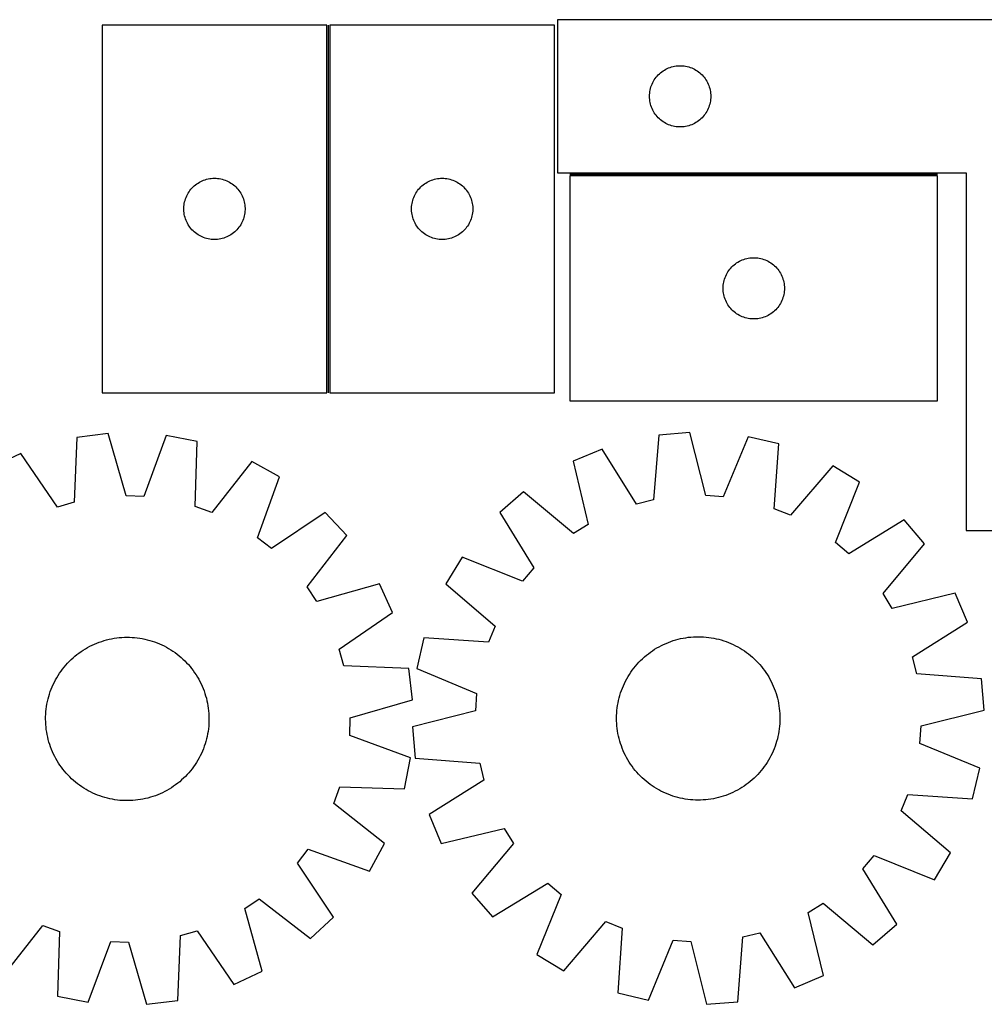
# Model space of a CAD drawing. Header units: millimetres. Extents: x 7 to 1493, y 7 to 489.
# Tile 3 of 5: x 497 to 969, y 7 to 488. Entities that reach past the tile are written whole.
import ezdxf

# ---------------------------------------------------------------- set-up
doc = ezdxf.new("R2010")
doc.units = ezdxf.units.MM
doc.layers.add('COMMON', color=5, linetype='CONTINUOUS', true_color=0x0000ff)
doc.layers.add('CUT', color=7, linetype='CONTINUOUS', true_color=0x000000)

msp = doc.modelspace()

# ---------------------------------------------------------------- linework, layer by layer
at = {"layer": 'COMMON'}
for p, q in [((647.779936, 485.854274), (647.779936, 305.854274)), ((946.112393, 412.723424), (766.112393, 412.723424))]:
    msp.add_line(p, q, dxfattribs=at)
at = {"layer": 'CUT'}
for p, q in [((1060.071614, 488.473424), (760.071614, 488.473424)), ((760.071614, 488.473424), (760.071614, 413.473424)), ((537.029936, 485.854274), (537.029936, 305.854274)), ((647.029936, 485.854274), (537.029936, 485.854274)), ((647.029936, 305.854274), (647.029936, 485.854274)), ((758.529937, 485.854274), (648.529937, 485.854274)), ((648.529937, 485.854274), (648.529937, 305.854274)), ((758.529937, 305.854274), (758.529937, 485.854274)), ((810.462716, 462.491631), (811.0684, 462.971013)), ((811.0684, 462.971013), (811.697958, 463.418579)), ((811.697958, 463.418579), (812.349722, 463.833144)), ((812.349722, 463.833144), (813.021963, 464.213606)), ((813.021963, 464.213606), (813.712898, 464.558958)), ((813.712898, 464.558958), (814.420696, 464.868284)), ((814.420696, 464.868284), (815.143478, 465.140763)), ((815.143478, 465.140763), (815.87933, 465.375672)), ((815.87933, 465.375672), (816.626298, 465.57239)), ((816.626298, 465.57239), (817.382403, 465.730394)), ((817.382403, 465.730394), (818.145639, 465.849264)), ((818.145639, 465.849264), (818.913982, 465.928687)), ((818.913982, 465.928687), (819.685395, 465.968451)), ((819.685395, 465.968451), (820.457833, 465.968451)), ((820.457833, 465.968451), (821.229246, 465.928687)), ((821.229246, 465.928687), (821.997589, 465.849264)), ((821.997589, 465.849264), (822.760825, 465.730394)), ((822.760825, 465.730394), (823.51693, 465.57239)), ((823.51693, 465.57239), (824.263899, 465.375672)), ((824.263899, 465.375672), (824.99975, 465.140763)), ((824.99975, 465.140763), (825.722532, 464.868284)), ((825.722532, 464.868284), (826.43033, 464.558958)), ((826.43033, 464.558958), (827.121265, 464.213606)), ((827.121265, 464.213606), (827.793506, 463.833144)), ((827.793506, 463.833144), (828.44527, 463.418579)), ((828.44527, 463.418579), (829.074828, 462.971013)), ((829.074828, 462.971013), (829.680512, 462.491631)), ((806.654308, 457.679831), (807.017335, 458.361645)), ((807.017335, 458.361645), (807.414981, 459.023867)), ((807.414981, 459.023867), (807.846189, 459.664741)), ((807.846189, 459.664741), (808.309817, 460.282566)), ((808.309817, 460.282566), (808.804635, 460.875706)), ((808.804635, 460.875706), (809.329331, 461.442587)), ((809.329331, 461.442587), (809.882514, 461.981705)), ((809.882514, 461.981705), (810.462716, 462.491631)), ((829.680512, 462.491631), (830.260714, 461.981705)), ((830.260714, 461.981705), (830.813897, 461.442587)), ((830.813897, 461.442587), (831.338593, 460.875706)), ((831.338593, 460.875706), (831.833411, 460.282566)), ((831.833411, 460.282566), (832.297039, 459.664741)), ((832.297039, 459.664741), (832.728247, 459.023867)), ((832.728247, 459.023867), (833.125893, 458.361645)), ((833.125893, 458.361645), (833.48892, 457.679831)), ((805.151116, 452.515739), (805.250296, 453.281783)), ((805.250296, 453.281783), (805.388779, 454.041705)), ((805.388779, 454.041705), (805.566198, 454.793491)), ((805.566198, 454.793491), (805.782083, 455.535147)), ((805.782083, 455.535147), (806.035862, 456.264706)), ((806.035862, 456.264706), (806.32686, 456.980233)), ((806.32686, 456.980233), (806.654308, 457.679831)), ((833.48892, 457.679831), (833.816368, 456.980233)), ((833.816368, 456.980233), (834.107366, 456.264706)), ((834.107366, 456.264706), (834.361145, 455.535147)), ((834.361145, 455.535147), (834.57703, 454.793491)), ((834.57703, 454.793491), (834.754449, 454.041705)), ((834.754449, 454.041705), (834.892933, 453.281783)), ((834.892933, 453.281783), (834.992112, 452.515739)), ((805.071614, 450.973424), (805.091503, 451.745606)), ((805.091503, 450.201243), (805.071614, 450.973424)), ((805.091503, 451.745606), (805.151116, 452.515739)), ((805.151116, 449.431109), (805.091503, 450.201243)), ((805.250296, 448.665066), (805.151116, 449.431109)), ((805.388779, 447.905143), (805.250296, 448.665066)), ((834.892933, 448.665066), (834.754449, 447.905143)), ((834.992112, 449.431109), (834.892933, 448.665066)), ((834.992112, 452.515739), (835.051725, 451.745606)), ((835.051725, 450.201243), (834.992112, 449.431109)), ((835.051725, 451.745606), (835.071614, 450.973424)), ((835.071614, 450.973424), (835.051725, 450.201243)), ((805.566198, 447.153357), (805.388779, 447.905143)), ((805.782083, 446.411702), (805.566198, 447.153357)), ((806.035862, 445.682143), (805.782083, 446.411702)), ((806.32686, 444.966616), (806.035862, 445.682143)), ((806.654308, 444.267017), (806.32686, 444.966616)), ((807.017335, 443.585203), (806.654308, 444.267017)), ((807.414981, 442.922981), (807.017335, 443.585203)), ((833.125893, 443.585203), (832.728247, 442.922981)), ((833.48892, 444.267017), (833.125893, 443.585203)), ((833.816368, 444.966616), (833.48892, 444.267017)), ((834.107366, 445.682143), (833.816368, 444.966616)), ((834.361145, 446.411702), (834.107366, 445.682143)), ((834.57703, 447.153357), (834.361145, 446.411702)), ((834.754449, 447.905143), (834.57703, 447.153357)), ((807.846189, 442.282108), (807.414981, 442.922981)), ((808.309817, 441.664282), (807.846189, 442.282108)), ((808.804635, 441.071142), (808.309817, 441.664282)), ((809.329331, 440.504262), (808.804635, 441.071142)), ((809.882514, 439.965144), (809.329331, 440.504262)), ((810.462716, 439.455218), (809.882514, 439.965144)), ((811.0684, 438.975836), (810.462716, 439.455218)), ((811.697958, 438.528269), (811.0684, 438.975836)), ((829.074828, 438.975836), (828.44527, 438.528269)), ((829.680512, 439.455218), (829.074828, 438.975836)), ((830.260714, 439.965144), (829.680512, 439.455218)), ((830.813897, 440.504262), (830.260714, 439.965144)), ((831.338593, 441.071142), (830.813897, 440.504262)), ((831.833411, 441.664282), (831.338593, 441.071142)), ((832.297039, 442.282108), (831.833411, 441.664282)), ((832.728247, 442.922981), (832.297039, 442.282108)), ((812.349722, 438.113705), (811.697958, 438.528269)), ((813.021963, 437.733242), (812.349722, 438.113705)), ((813.712898, 437.38789), (813.021963, 437.733242)), ((814.420696, 437.078565), (813.712898, 437.38789)), ((815.143478, 436.806086), (814.420696, 437.078565)), ((815.87933, 436.571176), (815.143478, 436.806086)), ((816.626298, 436.374459), (815.87933, 436.571176)), ((817.382403, 436.216455), (816.626298, 436.374459)), ((818.145639, 436.097584), (817.382403, 436.216455)), ((818.913982, 436.018161), (818.145639, 436.097584)), ((819.685395, 435.978397), (818.913982, 436.018161)), ((820.457833, 435.978397), (819.685395, 435.978397)), ((821.229246, 436.018161), (820.457833, 435.978397)), ((821.997589, 436.097584), (821.229246, 436.018161)), ((822.760825, 436.216455), (821.997589, 436.097584)), ((823.51693, 436.374459), (822.760825, 436.216455)), ((824.263899, 436.571176), (823.51693, 436.374459)), ((824.99975, 436.806086), (824.263899, 436.571176)), ((825.722532, 437.078565), (824.99975, 436.806086)), ((826.43033, 437.38789), (825.722532, 437.078565)), ((827.121265, 437.733242), (826.43033, 437.38789)), ((827.793506, 438.113705), (827.121265, 437.733242)), ((828.44527, 438.528269), (827.793506, 438.113705)), ((586.023128, 409.599028), (586.738655, 409.890026)), ((586.738655, 409.890026), (587.468214, 410.143805)), ((587.468214, 410.143805), (588.20987, 410.35969)), ((588.20987, 410.35969), (588.961655, 410.537109)), ((588.961655, 410.537109), (589.721578, 410.675593)), ((589.721578, 410.675593), (590.487621, 410.774772)), ((590.487621, 410.774772), (591.257755, 410.834386)), ((591.257755, 410.834386), (592.029936, 410.854274)), ((592.029936, 410.854274), (592.802118, 410.834386)), ((592.802118, 410.834386), (593.572251, 410.774772)), ((593.572251, 410.774772), (594.338295, 410.675593)), ((594.338295, 410.675593), (595.098217, 410.537109)), ((595.098217, 410.537109), (595.850003, 410.35969)), ((595.850003, 410.35969), (596.591659, 410.143805)), ((596.591659, 410.143805), (597.321218, 409.890026)), ((597.321218, 409.890026), (598.036745, 409.599028)), ((697.523129, 409.599028), (698.238656, 409.890026)), ((698.238656, 409.890026), (698.968215, 410.143805)), ((698.968215, 410.143805), (699.709871, 410.35969)), ((699.709871, 410.35969), (700.461656, 410.537109)), ((700.461656, 410.537109), (701.221579, 410.675593)), ((701.221579, 410.675593), (701.987622, 410.774772)), ((701.987622, 410.774772), (702.757756, 410.834386)), ((702.757756, 410.834386), (703.529937, 410.854274)), ((703.529937, 410.854274), (704.302119, 410.834386)), ((704.302119, 410.834386), (705.072252, 410.774772)), ((705.072252, 410.774772), (705.838296, 410.675593)), ((705.838296, 410.675593), (706.598218, 410.537109)), ((706.598218, 410.537109), (707.350004, 410.35969)), ((707.350004, 410.35969), (708.09166, 410.143805)), ((708.09166, 410.143805), (708.821219, 409.890026)), ((708.821219, 409.890026), (709.536746, 409.599028)), ((760.071614, 413.473424), (960.071614, 413.473424)), ((946.112393, 411.973423), (766.112393, 411.973423)), ((766.112393, 411.973423), (766.112393, 301.973423)), ((946.112393, 301.973423), (946.112393, 411.973423)), ((960.071614, 413.473424), (960.071614, 238.473424)), ((579.584781, 404.22793), (580.032348, 404.857488)), ((580.032348, 404.857488), (580.51173, 405.463172)), ((580.51173, 405.463172), (581.021656, 406.043374)), ((581.021656, 406.043374), (581.560774, 406.596557)), ((581.560774, 406.596557), (582.127655, 407.121253)), ((582.127655, 407.121253), (582.720794, 407.616071)), ((582.720794, 407.616071), (583.33862, 408.079699)), ((583.33862, 408.079699), (583.979493, 408.510908)), ((583.979493, 408.510908), (584.641715, 408.908553)), ((584.641715, 408.908553), (585.323529, 409.27158)), ((585.323529, 409.27158), (586.023128, 409.599028)), ((598.036745, 409.599028), (598.736343, 409.27158)), ((598.736343, 409.27158), (599.418157, 408.908553)), ((599.418157, 408.908553), (600.080379, 408.510908)), ((600.080379, 408.510908), (600.721253, 408.079699)), ((600.721253, 408.079699), (601.339079, 407.616071)), ((601.339079, 407.616071), (601.932218, 407.121253)), ((601.932218, 407.121253), (602.499099, 406.596557)), ((602.499099, 406.596557), (603.038217, 406.043374)), ((603.038217, 406.043374), (603.548143, 405.463172)), ((603.548143, 405.463172), (604.027525, 404.857488)), ((604.027525, 404.857488), (604.475092, 404.22793)), ((691.084782, 404.22793), (691.532349, 404.857488)), ((691.532349, 404.857488), (692.011731, 405.463172)), ((692.011731, 405.463172), (692.521657, 406.043374)), ((692.521657, 406.043374), (693.060775, 406.596557)), ((693.060775, 406.596557), (693.627656, 407.121253)), ((693.627656, 407.121253), (694.220795, 407.616071)), ((694.220795, 407.616071), (694.838621, 408.079699)), ((694.838621, 408.079699), (695.479494, 408.510908)), ((695.479494, 408.510908), (696.141716, 408.908553)), ((696.141716, 408.908553), (696.82353, 409.27158)), ((696.82353, 409.27158), (697.523129, 409.599028)), ((709.536746, 409.599028), (710.236344, 409.27158)), ((710.236344, 409.27158), (710.918158, 408.908553)), ((710.918158, 408.908553), (711.58038, 408.510908)), ((711.58038, 408.510908), (712.221254, 408.079699)), ((712.221254, 408.079699), (712.83908, 407.616071)), ((712.83908, 407.616071), (713.432219, 407.121253)), ((713.432219, 407.121253), (713.9991, 406.596557)), ((713.9991, 406.596557), (714.538218, 406.043374)), ((714.538218, 406.043374), (715.048144, 405.463172)), ((715.048144, 405.463172), (715.527526, 404.857488)), ((715.527526, 404.857488), (715.975093, 404.22793)), ((577.430971, 399.29959), (577.627688, 400.046559)), ((577.627688, 400.046559), (577.862598, 400.78241)), ((577.862598, 400.78241), (578.135077, 401.505193)), ((578.135077, 401.505193), (578.444402, 402.21299)), ((578.444402, 402.21299), (578.789754, 402.903925)), ((578.789754, 402.903925), (579.170217, 403.576166)), ((579.170217, 403.576166), (579.584781, 404.22793)), ((604.475092, 404.22793), (604.889656, 403.576166)), ((604.889656, 403.576166), (605.270118, 402.903925)), ((605.270118, 402.903925), (605.61547, 402.21299)), ((605.61547, 402.21299), (605.924796, 401.505193)), ((605.924796, 401.505193), (606.197275, 400.78241)), ((606.197275, 400.78241), (606.432184, 400.046559)), ((606.432184, 400.046559), (606.628902, 399.29959)), ((688.930972, 399.29959), (689.127689, 400.046559)), ((689.127689, 400.046559), (689.362599, 400.78241)), ((689.362599, 400.78241), (689.635078, 401.505193)), ((689.635078, 401.505193), (689.944403, 402.21299)), ((689.944403, 402.21299), (690.289755, 402.903925)), ((690.289755, 402.903925), (690.670218, 403.576166)), ((690.670218, 403.576166), (691.084782, 404.22793)), ((715.975093, 404.22793), (716.389657, 403.576166)), ((716.389657, 403.576166), (716.770119, 402.903925)), ((716.770119, 402.903925), (717.115471, 402.21299)), ((717.115471, 402.21299), (717.424797, 401.505193)), ((717.424797, 401.505193), (717.697276, 400.78241)), ((717.697276, 400.78241), (717.932185, 400.046559)), ((717.932185, 400.046559), (718.128903, 399.29959)), ((577.034909, 396.240493), (577.074673, 397.011906)), ((577.034909, 395.468055), (577.034909, 396.240493)), ((577.074673, 394.696642), (577.034909, 395.468055)), ((577.074673, 397.011906), (577.154096, 397.780249)), ((577.154096, 397.780249), (577.272967, 398.543486)), ((577.272967, 398.543486), (577.430971, 399.29959)), ((606.628902, 399.29959), (606.786906, 398.543486)), ((606.786906, 398.543486), (606.905776, 397.780249)), ((606.905776, 397.780249), (606.985199, 397.011906)), ((606.985199, 397.011906), (607.024963, 396.240493)), ((607.024963, 395.468055), (606.985199, 394.696642)), ((607.024963, 396.240493), (607.024963, 395.468055)), ((688.53491, 396.240493), (688.574674, 397.011906)), ((688.53491, 395.468055), (688.53491, 396.240493)), ((688.574674, 394.696642), (688.53491, 395.468055)), ((688.574674, 397.011906), (688.654097, 397.780249)), ((688.654097, 397.780249), (688.772968, 398.543486)), ((688.772968, 398.543486), (688.930972, 399.29959)), ((718.128903, 399.29959), (718.286907, 398.543486)), ((718.286907, 398.543486), (718.405777, 397.780249)), ((718.405777, 397.780249), (718.4852, 397.011906)), ((718.4852, 397.011906), (718.524964, 396.240493)), ((718.524964, 395.468055), (718.4852, 394.696642)), ((718.524964, 396.240493), (718.524964, 395.468055)), ((577.154096, 393.928299), (577.074673, 394.696642)), ((577.272967, 393.165063), (577.154096, 393.928299)), ((577.430971, 392.408958), (577.272967, 393.165063)), ((577.627688, 391.66199), (577.430971, 392.408958)), ((577.862598, 390.926138), (577.627688, 391.66199)), ((578.135077, 390.203356), (577.862598, 390.926138)), ((606.197275, 390.926138), (605.924796, 390.203356)), ((606.432184, 391.66199), (606.197275, 390.926138)), ((606.628902, 392.408958), (606.432184, 391.66199)), ((606.786906, 393.165063), (606.628902, 392.408958)), ((606.905776, 393.928299), (606.786906, 393.165063)), ((606.985199, 394.696642), (606.905776, 393.928299)), ((688.654097, 393.928299), (688.574674, 394.696642)), ((688.772968, 393.165063), (688.654097, 393.928299)), ((688.930972, 392.408958), (688.772968, 393.165063)), ((689.127689, 391.66199), (688.930972, 392.408958)), ((689.362599, 390.926138), (689.127689, 391.66199)), ((689.635078, 390.203356), (689.362599, 390.926138)), ((717.697276, 390.926138), (717.424797, 390.203356)), ((717.932185, 391.66199), (717.697276, 390.926138)), ((718.128903, 392.408958), (717.932185, 391.66199)), ((718.286907, 393.165063), (718.128903, 392.408958)), ((718.405777, 393.928299), (718.286907, 393.165063)), ((718.4852, 394.696642), (718.405777, 393.928299)), ((578.444402, 389.495558), (578.135077, 390.203356)), ((578.789754, 388.804623), (578.444402, 389.495558)), ((579.170217, 388.132382), (578.789754, 388.804623)), ((579.584781, 387.480618), (579.170217, 388.132382)), ((580.032348, 386.85106), (579.584781, 387.480618)), ((580.51173, 386.245376), (580.032348, 386.85106)), ((581.021656, 385.665174), (580.51173, 386.245376)), ((581.560774, 385.111991), (581.021656, 385.665174)), ((603.038217, 385.665174), (602.499099, 385.111991)), ((603.548143, 386.245376), (603.038217, 385.665174)), ((604.027525, 386.85106), (603.548143, 386.245376)), ((604.475092, 387.480618), (604.027525, 386.85106)), ((604.889656, 388.132382), (604.475092, 387.480618)), ((605.270118, 388.804623), (604.889656, 388.132382)), ((605.61547, 389.495558), (605.270118, 388.804623)), ((605.924796, 390.203356), (605.61547, 389.495558)), ((689.944403, 389.495558), (689.635078, 390.203356)), ((690.289755, 388.804623), (689.944403, 389.495558)), ((690.670218, 388.132382), (690.289755, 388.804623)), ((691.084782, 387.480618), (690.670218, 388.132382)), ((691.532349, 386.85106), (691.084782, 387.480618)), ((692.011731, 386.245376), (691.532349, 386.85106)), ((692.521657, 385.665174), (692.011731, 386.245376)), ((693.060775, 385.111991), (692.521657, 385.665174)), ((714.538218, 385.665174), (713.9991, 385.111991)), ((715.048144, 386.245376), (714.538218, 385.665174)), ((715.527526, 386.85106), (715.048144, 386.245376)), ((715.975093, 387.480618), (715.527526, 386.85106)), ((716.389657, 388.132382), (715.975093, 387.480618)), ((716.770119, 388.804623), (716.389657, 388.132382)), ((717.115471, 389.495558), (716.770119, 388.804623)), ((717.424797, 390.203356), (717.115471, 389.495558)), ((582.127655, 384.587295), (581.560774, 385.111991)), ((582.720794, 384.092477), (582.127655, 384.587295)), ((583.33862, 383.628849), (582.720794, 384.092477)), ((583.979493, 383.197641), (583.33862, 383.628849)), ((584.641715, 382.799996), (583.979493, 383.197641)), ((585.323529, 382.436968), (584.641715, 382.799996)), ((586.023128, 382.109521), (585.323529, 382.436968)), ((586.738655, 381.818522), (586.023128, 382.109521)), ((587.468214, 381.564743), (586.738655, 381.818522)), ((588.20987, 381.348858), (587.468214, 381.564743)), ((588.961655, 381.171439), (588.20987, 381.348858)), ((589.721578, 381.032956), (588.961655, 381.171439)), ((590.487621, 380.933776), (589.721578, 381.032956)), ((591.257755, 380.874163), (590.487621, 380.933776)), ((592.029936, 380.854274), (591.257755, 380.874163)), ((592.802118, 380.874163), (592.029936, 380.854274)), ((593.572251, 380.933776), (592.802118, 380.874163)), ((594.338295, 381.032956), (593.572251, 380.933776)), ((595.098217, 381.171439), (594.338295, 381.032956)), ((595.850003, 381.348858), (595.098217, 381.171439)), ((596.591659, 381.564743), (595.850003, 381.348858)), ((597.321218, 381.818522), (596.591659, 381.564743)), ((598.036745, 382.109521), (597.321218, 381.818522)), ((598.736343, 382.436968), (598.036745, 382.109521)), ((599.418157, 382.799996), (598.736343, 382.436968)), ((600.080379, 383.197641), (599.418157, 382.799996)), ((600.721253, 383.628849), (600.080379, 383.197641)), ((601.339079, 384.092477), (600.721253, 383.628849)), ((601.932218, 384.587295), (601.339079, 384.092477)), ((602.499099, 385.111991), (601.932218, 384.587295)), ((693.627656, 384.587295), (693.060775, 385.111991)), ((694.220795, 384.092477), (693.627656, 384.587295)), ((694.838621, 383.628849), (694.220795, 384.092477)), ((695.479494, 383.197641), (694.838621, 383.628849)), ((696.141716, 382.799996), (695.479494, 383.197641)), ((696.82353, 382.436968), (696.141716, 382.799996)), ((697.523129, 382.109521), (696.82353, 382.436968)), ((698.238656, 381.818522), (697.523129, 382.109521)), ((698.968215, 381.564743), (698.238656, 381.818522)), ((699.709871, 381.348858), (698.968215, 381.564743)), ((700.461656, 381.171439), (699.709871, 381.348858)), ((701.221579, 381.032956), (700.461656, 381.171439)), ((701.987622, 380.933776), (701.221579, 381.032956)), ((702.757756, 380.874163), (701.987622, 380.933776)), ((703.529937, 380.854274), (702.757756, 380.874163)), ((704.302119, 380.874163), (703.529937, 380.854274)), ((705.072252, 380.933776), (704.302119, 380.874163)), ((705.838296, 381.032956), (705.072252, 380.933776)), ((706.598218, 381.171439), (705.838296, 381.032956)), ((707.350004, 381.348858), (706.598218, 381.171439)), ((708.09166, 381.564743), (707.350004, 381.348858)), ((708.821219, 381.818522), (708.09166, 381.564743)), ((709.536746, 382.109521), (708.821219, 381.818522)), ((710.236344, 382.436968), (709.536746, 382.109521)), ((710.918158, 382.799996), (710.236344, 382.436968)), ((711.58038, 383.197641), (710.918158, 382.799996)), ((712.221254, 383.628849), (711.58038, 383.197641)), ((712.83908, 384.092477), (712.221254, 383.628849)), ((713.432219, 384.587295), (712.83908, 384.092477)), ((713.9991, 385.111991), (713.432219, 384.587295)), ((850.461475, 370.868283), (851.184258, 371.140762)), ((851.184258, 371.140762), (851.920109, 371.375671)), ((851.920109, 371.375671), (852.667077, 371.572389)), ((852.667077, 371.572389), (853.423182, 371.730393)), ((853.423182, 371.730393), (854.186418, 371.849263)), ((854.186418, 371.849263), (854.954761, 371.928686)), ((854.954761, 371.928686), (855.726175, 371.96845)), ((855.726175, 371.96845), (856.498612, 371.96845)), ((856.498612, 371.96845), (857.270025, 371.928686)), ((857.270025, 371.928686), (858.038369, 371.849263)), ((858.038369, 371.849263), (858.801605, 371.730393)), ((858.801605, 371.730393), (859.55771, 371.572389)), ((859.55771, 371.572389), (860.304678, 371.375671)), ((860.304678, 371.375671), (861.040529, 371.140762)), ((861.040529, 371.140762), (861.763312, 370.868283)), ((844.350596, 366.282565), (844.845414, 366.875705)), ((844.845414, 366.875705), (845.370111, 367.442586)), ((845.370111, 367.442586), (845.923293, 367.981704)), ((845.923293, 367.981704), (846.503496, 368.49163)), ((846.503496, 368.49163), (847.109179, 368.971012)), ((847.109179, 368.971012), (847.738738, 369.418578)), ((847.738738, 369.418578), (848.390501, 369.833143)), ((848.390501, 369.833143), (849.062742, 370.213605)), ((849.062742, 370.213605), (849.753678, 370.558957)), ((849.753678, 370.558957), (850.461475, 370.868283)), ((861.763312, 370.868283), (862.471109, 370.558957)), ((862.471109, 370.558957), (863.162045, 370.213605)), ((863.162045, 370.213605), (863.834285, 369.833143)), ((863.834285, 369.833143), (864.486049, 369.418578)), ((864.486049, 369.418578), (865.115608, 368.971012)), ((865.115608, 368.971012), (865.721291, 368.49163)), ((865.721291, 368.49163), (866.301494, 367.981704)), ((866.301494, 367.981704), (866.854676, 367.442586)), ((866.854676, 367.442586), (867.379372, 366.875705)), ((867.379372, 366.875705), (867.874191, 366.282565)), ((841.606978, 360.79349), (841.822863, 361.535146)), ((841.822863, 361.535146), (842.076641, 362.264705)), ((842.076641, 362.264705), (842.36764, 362.980232)), ((842.36764, 362.980232), (842.695087, 363.67983)), ((842.695087, 363.67983), (843.058115, 364.361644)), ((843.058115, 364.361644), (843.45576, 365.023866)), ((843.45576, 365.023866), (843.886968, 365.66474)), ((843.886968, 365.66474), (844.350596, 366.282565)), ((867.874191, 366.282565), (868.337818, 365.66474)), ((868.337818, 365.66474), (868.769027, 365.023866)), ((868.769027, 365.023866), (869.166672, 364.361644)), ((869.166672, 364.361644), (869.5297, 363.67983)), ((869.5297, 363.67983), (869.857147, 362.980232)), ((869.857147, 362.980232), (870.148146, 362.264705)), ((870.148146, 362.264705), (870.401924, 361.535146)), ((870.401924, 361.535146), (870.617809, 360.79349)), ((841.112393, 356.973423), (841.132282, 357.745605)), ((841.132282, 356.201242), (841.112393, 356.973423)), ((841.132282, 357.745605), (841.191895, 358.515738)), ((841.191895, 358.515738), (841.291075, 359.281782)), ((841.291075, 359.281782), (841.429558, 360.041704)), ((841.429558, 360.041704), (841.606978, 360.79349)), ((870.617809, 360.79349), (870.795229, 360.041704)), ((870.795229, 360.041704), (870.933712, 359.281782)), ((870.933712, 359.281782), (871.032892, 358.515738)), ((871.032892, 358.515738), (871.092505, 357.745605)), ((871.092505, 357.745605), (871.112393, 356.973423)), ((871.112393, 356.973423), (871.092505, 356.201242)), ((841.191895, 355.431108), (841.132282, 356.201242)), ((841.291075, 354.665065), (841.191895, 355.431108)), ((841.429558, 353.905142), (841.291075, 354.665065)), ((841.606978, 353.153356), (841.429558, 353.905142)), ((841.822863, 352.411701), (841.606978, 353.153356)), ((842.076641, 351.682142), (841.822863, 352.411701)), ((870.401924, 352.411701), (870.148146, 351.682142)), ((870.617809, 353.153356), (870.401924, 352.411701)), ((870.795229, 353.905142), (870.617809, 353.153356)), ((870.933712, 354.665065), (870.795229, 353.905142)), ((871.032892, 355.431108), (870.933712, 354.665065)), ((871.092505, 356.201242), (871.032892, 355.431108)), ((842.36764, 350.966615), (842.076641, 351.682142)), ((842.695087, 350.267016), (842.36764, 350.966615)), ((843.058115, 349.585202), (842.695087, 350.267016)), ((843.45576, 348.92298), (843.058115, 349.585202)), ((843.886968, 348.282107), (843.45576, 348.92298)), ((844.350596, 347.664281), (843.886968, 348.282107)), ((844.845414, 347.071141), (844.350596, 347.664281)), ((845.370111, 346.504261), (844.845414, 347.071141)), ((867.379372, 347.071141), (866.854676, 346.504261)), ((867.874191, 347.664281), (867.379372, 347.071141)), ((868.337818, 348.282107), (867.874191, 347.664281)), ((868.769027, 348.92298), (868.337818, 348.282107)), ((869.166672, 349.585202), (868.769027, 348.92298)), ((869.5297, 350.267016), (869.166672, 349.585202)), ((869.857147, 350.966615), (869.5297, 350.267016)), ((870.148146, 351.682142), (869.857147, 350.966615)), ((845.923293, 345.965143), (845.370111, 346.504261)), ((846.503496, 345.455217), (845.923293, 345.965143)), ((847.109179, 344.975835), (846.503496, 345.455217)), ((847.738738, 344.528268), (847.109179, 344.975835)), ((848.390501, 344.113704), (847.738738, 344.528268)), ((849.062742, 343.733241), (848.390501, 344.113704)), ((849.753678, 343.387889), (849.062742, 343.733241)), ((850.461475, 343.078564), (849.753678, 343.387889)), ((851.184258, 342.806085), (850.461475, 343.078564)), ((851.920109, 342.571175), (851.184258, 342.806085)), ((852.667077, 342.374458), (851.920109, 342.571175)), ((853.423182, 342.216454), (852.667077, 342.374458)), ((854.186418, 342.097583), (853.423182, 342.216454)), ((858.801605, 342.216454), (858.038369, 342.097583)), ((859.55771, 342.374458), (858.801605, 342.216454)), ((860.304678, 342.571175), (859.55771, 342.374458)), ((861.040529, 342.806085), (860.304678, 342.571175)), ((861.763312, 343.078564), (861.040529, 342.806085)), ((862.471109, 343.387889), (861.763312, 343.078564)), ((863.162045, 343.733241), (862.471109, 343.387889)), ((863.834285, 344.113704), (863.162045, 343.733241)), ((864.486049, 344.528268), (863.834285, 344.113704)), ((865.115608, 344.975835), (864.486049, 344.528268)), ((865.721291, 345.455217), (865.115608, 344.975835)), ((866.301494, 345.965143), (865.721291, 345.455217)), ((866.854676, 346.504261), (866.301494, 345.965143)), ((854.954761, 342.01816), (854.186418, 342.097583)), ((855.726175, 341.978396), (854.954761, 342.01816)), ((856.498612, 341.978396), (855.726175, 341.978396)), ((857.270025, 342.01816), (856.498612, 341.978396)), ((858.038369, 342.097583), (857.270025, 342.01816)), ((537.029936, 305.854274), (647.029936, 305.854274)), ((648.529937, 305.854274), (758.529937, 305.854274)), ((766.112393, 301.973423), (946.112393, 301.973423)), ((539.928997, 285.875961), (524.658089, 283.997157)), ((548.860188, 255.393038), (539.928997, 285.875961)), ((568.450701, 284.886909), (557.429381, 255.095883)), ((583.55478, 281.954788), (568.450701, 284.886909)), ((809.55761, 285.106068), (807.061068, 253.439966)), ((824.889514, 286.395751), (809.55761, 285.106068)), ((832.640897, 255.591679), (824.889514, 286.395751)), ((524.658089, 283.997157), (523.382124, 252.258432)), ((582.629107, 250.203916), (583.55478, 281.954788)), ((853.352021, 284.309722), (841.192304, 254.964943)), ((868.332062, 280.798465), (853.352021, 284.309722)), ((866.185083, 249.106743), (868.332062, 280.798465)), ((497.226703, 276.12411), (483.283788, 269.618291)), ((515.140511, 249.893017), (497.226703, 276.12411)), ((781.843539, 278.294601), (767.660566, 272.330221)), ((798.734524, 251.393497), (781.843539, 278.294601)), ((610.374899, 272.200453), (590.687068, 247.273278)), ((623.833657, 264.744422), (610.374899, 272.200453)), ((767.660566, 272.330221), (775.071577, 241.442494)), ((894.756896, 270.019135), (874.124283, 245.868151)), ((907.918723, 262.050644), (894.756896, 270.019135)), ((613.14173, 234.833597), (623.833657, 264.744422)), ((896.083545, 232.573478), (907.918723, 262.050644)), ((743.407778, 257.288012), (731.762064, 247.23277)), ((767.784957, 236.923143), (743.407778, 257.288012)), ((841.192304, 254.964943), (832.640897, 255.591679)), ((523.382124, 252.258432), (515.140511, 249.893017)), ((557.429381, 255.095883), (548.860188, 255.393038)), ((807.061068, 253.439966), (798.734524, 251.393497)), ((590.687068, 247.273278), (582.629107, 250.203916)), ((646.32685, 247.179626), (619.899689, 229.556348)), ((656.822849, 235.929534), (646.32685, 247.179626)), ((731.762064, 247.23277), (748.355186, 220.146924)), ((874.124283, 245.868151), (866.185083, 249.106743)), ((775.071577, 241.442494), (767.784957, 236.923143)), ((929.719238, 243.633169), (902.633392, 227.040046)), ((939.77448, 231.987455), (929.719238, 243.633169)), ((960.071614, 238.473424), (1060.071614, 238.473424)), ((619.899689, 229.556348), (613.14173, 234.833597)), ((637.411269, 210.786637), (656.822849, 235.929534)), ((902.633392, 227.040046), (896.083545, 232.573478)), ((919.409611, 207.610276), (939.77448, 231.987455)), ((713.344589, 225.432255), (705.376098, 212.270428)), ((742.821755, 213.597076), (713.344589, 225.432255)), ((748.355186, 220.146924), (742.821755, 213.597076)), ((672.787326, 212.273641), (642.207711, 203.67935)), ((679.293145, 198.330727), (672.787326, 212.273641)), ((705.376098, 212.270428), (729.527082, 191.637815)), ((642.207711, 203.67935), (637.411269, 210.786637)), ((923.928962, 200.323655), (919.409611, 207.610276)), ((954.816689, 207.734666), (923.928962, 200.323655)), ((960.781069, 193.551693), (954.816689, 207.734666)), ((653.062053, 180.416918), (679.293145, 198.330727)), ((933.879965, 176.660709), (960.781069, 193.551693)), ((729.527082, 191.637815), (726.28849, 183.698615)), ((533.308375, 182.830812), (534.467081, 183.317029)), ((534.467081, 183.317029), (535.640488, 183.766611)), ((535.640488, 183.766611), (536.827437, 184.179113)), ((536.827437, 184.179113), (538.026758, 184.554128)), ((538.026758, 184.554128), (539.237266, 184.891287)), ((539.237266, 184.891287), (540.457768, 185.190257)), ((540.457768, 185.190257), (541.687058, 185.450742)), ((541.687058, 185.450742), (542.923923, 185.672486)), ((542.923923, 185.672486), (544.167144, 185.855269)), ((544.167144, 185.855269), (545.415492, 185.998912)), ((545.415492, 185.998912), (546.667737, 186.103272)), ((546.667737, 186.103272), (547.922641, 186.168247)), ((547.922641, 186.168247), (549.178967, 186.193772)), ((549.178967, 186.193772), (550.435475, 186.179823)), ((550.435475, 186.179823), (551.690925, 186.126413)), ((551.690925, 186.126413), (552.944077, 186.033594)), ((552.944077, 186.033594), (554.193696, 185.901458)), ((554.193696, 185.901458), (555.438548, 185.730137)), ((555.438548, 185.730137), (556.677404, 185.519798)), ((556.677404, 185.519798), (557.909042, 185.270649)), ((557.909042, 185.270649), (559.132246, 184.982937)), ((559.132246, 184.982937), (560.345809, 184.656945)), ((560.345809, 184.656945), (561.548534, 184.292995)), ((561.548534, 184.292995), (562.739234, 183.891446)), ((562.739234, 183.891446), (563.916733, 183.452694)), ((563.916733, 183.452694), (565.079869, 182.977173)), ((694.596768, 185.845593), (691.085511, 170.865552)), ((726.28849, 183.698615), (694.596768, 185.845593)), ((811.999264, 182.689485), (813.145796, 183.203753)), ((813.145796, 183.203753), (814.307915, 183.681754)), ((814.307915, 183.681754), (815.484476, 184.123016)), ((815.484476, 184.123016), (816.674316, 184.527104)), ((816.674316, 184.527104), (817.876262, 184.893618)), ((817.876262, 184.893618), (819.089127, 185.222198)), ((819.089127, 185.222198), (820.311715, 185.512518)), ((820.311715, 185.512518), (821.542819, 185.764293)), ((821.542819, 185.764293), (822.781223, 185.977274)), ((822.781223, 185.977274), (824.025707, 186.15125)), ((824.025707, 186.15125), (825.275041, 186.286051)), ((825.275041, 186.286051), (826.527993, 186.381542)), ((826.527993, 186.381542), (827.783326, 186.43763)), ((827.783326, 186.43763), (829.039801, 186.45426)), ((829.039801, 186.45426), (830.296179, 186.431414)), ((830.296179, 186.431414), (831.551219, 186.369116)), ((831.551219, 186.369116), (832.803683, 186.267427)), ((832.803683, 186.267427), (834.052335, 186.126447)), ((834.052335, 186.126447), (835.295942, 185.946316)), ((835.295942, 185.946316), (836.533278, 185.72721)), ((836.533278, 185.72721), (837.763121, 185.469348)), ((837.763121, 185.469348), (838.984257, 185.172982)), ((838.984257, 185.172982), (840.195482, 184.838406)), ((840.195482, 184.838406), (841.3956, 184.465949)), ((841.3956, 184.465949), (842.583427, 184.055979)), ((842.583427, 184.055979), (843.75779, 183.608902)), ((843.75779, 183.608902), (844.91753, 183.125157)), ((524.701612, 177.687125), (525.702998, 178.446225)), ((525.702998, 178.446225), (526.727734, 179.173496)), ((526.727734, 179.173496), (527.774808, 179.868221)), ((527.774808, 179.868221), (528.843187, 180.529714)), ((528.843187, 180.529714), (529.931817, 181.157322)), ((529.931817, 181.157322), (531.039623, 181.750425)), ((531.039623, 181.750425), (532.165513, 182.308439)), ((532.165513, 182.308439), (533.308375, 182.830812)), ((565.079869, 182.977173), (566.227495, 182.465351)), ((566.227495, 182.465351), (567.358478, 181.917734)), ((567.358478, 181.917734), (568.471702, 181.334863)), ((568.471702, 181.334863), (569.566068, 180.717311)), ((569.566068, 180.717311), (570.640496, 180.06569)), ((570.640496, 180.06569), (571.693927, 179.380641)), ((571.693927, 179.380641), (572.725319, 178.662842)), ((572.725319, 178.662842), (573.733656, 177.912999)), ((655.427468, 172.175305), (653.062053, 180.416918)), ((804.50283, 178.121133), (805.509565, 178.873125)), ((805.509565, 178.873125), (806.539424, 179.593122)), ((806.539424, 179.593122), (807.591391, 180.280416)), ((807.591391, 180.280416), (808.664427, 180.934328)), ((808.664427, 180.934328), (809.757474, 181.554212)), ((809.757474, 181.554212), (810.869452, 182.139457)), ((810.869452, 182.139457), (811.999264, 182.689485)), ((844.91753, 183.125157), (846.061503, 182.605222)), ((846.061503, 182.605222), (847.188581, 182.049611)), ((847.188581, 182.049611), (848.29765, 181.458872)), ((848.29765, 181.458872), (849.387616, 180.833588)), ((849.387616, 180.833588), (850.457403, 180.174375)), ((850.457403, 180.174375), (851.505957, 179.481885)), ((851.505957, 179.481885), (852.532241, 178.756801)), ((852.532241, 178.756801), (853.535244, 177.999838)), ((520.078658, 173.441467), (520.948966, 174.347873)), ((520.948966, 174.347873), (521.847315, 175.226494)), ((521.847315, 175.226494), (522.772819, 176.076464)), ((522.772819, 176.076464), (523.724564, 176.896944)), ((523.724564, 176.896944), (524.701612, 177.687125)), ((573.733656, 177.912999), (574.717943, 177.131855)), ((574.717943, 177.131855), (575.677207, 176.320178)), ((575.677207, 176.320178), (576.610502, 175.478771)), ((576.610502, 175.478771), (577.516908, 174.608463)), ((577.516908, 174.608463), (578.39553, 173.710114)), ((578.39553, 173.710114), (579.2455, 172.78461)), ((799.001937, 172.981), (799.849931, 173.908314)), ((799.849931, 173.908314), (800.726634, 174.808535)), ((800.726634, 174.808535), (801.631182, 175.680774)), ((801.631182, 175.680774), (802.562681, 176.52417)), ((802.562681, 176.52417), (803.520212, 177.337891)), ((803.520212, 177.337891), (804.50283, 178.121133)), ((853.535244, 177.999838), (854.513975, 177.211744)), ((854.513975, 177.211744), (855.467468, 176.393296)), ((855.467468, 176.393296), (856.394783, 175.545302)), ((856.394783, 175.545302), (857.295004, 174.668598)), ((857.295004, 174.668598), (858.167243, 173.764051)), ((858.167243, 173.764051), (859.010639, 172.832552)), ((935.926434, 168.334165), (933.879965, 176.660709)), ((516.176788, 168.524891), (516.894588, 169.556284)), ((516.894588, 169.556284), (517.64443, 170.564621)), ((517.64443, 170.564621), (518.425575, 171.548907)), ((518.425575, 171.548907), (519.237251, 172.508171)), ((519.237251, 172.508171), (520.078658, 173.441467)), ((579.2455, 172.78461), (580.06598, 171.832865)), ((580.06598, 171.832865), (580.85616, 170.855817)), ((580.85616, 170.855817), (581.61526, 169.854431)), ((581.61526, 169.854431), (582.342532, 168.829696)), ((582.342532, 168.829696), (583.037257, 167.782622)), ((687.166193, 170.899341), (655.427468, 172.175305)), ((689.044996, 155.628432), (687.166193, 170.899341)), ((691.085511, 170.865552), (720.430289, 158.705836)), ((795.220857, 167.970935), (795.913347, 169.019488)), ((795.913347, 169.019488), (796.638431, 170.045773)), ((796.638431, 170.045773), (797.395394, 171.048775)), ((797.395394, 171.048775), (798.183489, 172.027506)), ((798.183489, 172.027506), (799.001937, 172.981)), ((859.010639, 172.832552), (859.824359, 171.875021)), ((859.824359, 171.875021), (860.607602, 170.892403)), ((860.607602, 170.892403), (861.359593, 169.885668)), ((861.359593, 169.885668), (862.079591, 168.855808)), ((862.079591, 168.855808), (862.766885, 167.803842)), ((513.092078, 163.05846), (513.639695, 164.189443)), ((513.639695, 164.189443), (514.222567, 165.302666)), ((514.222567, 165.302666), (514.840118, 166.397033)), ((514.840118, 166.397033), (515.491739, 167.471461)), ((515.491739, 167.471461), (516.176788, 168.524891)), ((583.037257, 167.782622), (583.698749, 166.714242)), ((583.698749, 166.714242), (584.326357, 165.625612)), ((584.326357, 165.625612), (584.91946, 164.517806)), ((584.91946, 164.517806), (585.477474, 163.391916)), ((792.79001, 163.575035), (793.345621, 164.702112)), ((793.345621, 164.702112), (793.93636, 165.811181)), ((793.93636, 165.811181), (794.561645, 166.901147)), ((794.561645, 166.901147), (795.220857, 167.970935)), ((862.766885, 167.803842), (863.420796, 166.730805)), ((863.420796, 166.730805), (864.04068, 165.637759)), ((864.04068, 165.637759), (864.625925, 164.525781)), ((864.625925, 164.525781), (865.175953, 163.395968)), ((967.592536, 165.837622), (935.926434, 168.334165)), ((968.882219, 150.505719), (967.592536, 165.837622)), ((511.264434, 158.379499), (511.665983, 159.570198)), ((511.665983, 159.570198), (512.104735, 160.747697)), ((512.104735, 160.747697), (512.580256, 161.910834)), ((512.580256, 161.910834), (513.092078, 163.05846)), ((585.477474, 163.391916), (585.999847, 162.249054)), ((585.999847, 162.249054), (586.486065, 161.090348)), ((586.486065, 161.090348), (586.935646, 159.916942)), ((586.935646, 159.916942), (587.348148, 158.729992)), ((790.929284, 158.909132), (791.339253, 160.096958)), ((791.339253, 160.096958), (791.786331, 161.271321)), ((791.786331, 161.271321), (792.270076, 162.431061)), ((792.270076, 162.431061), (792.79001, 163.575035)), ((865.175953, 163.395968), (865.690221, 162.249437)), ((865.690221, 162.249437), (866.168222, 161.087317)), ((866.168222, 161.087317), (866.609484, 159.910757)), ((866.609484, 159.910757), (867.013572, 158.720916)), ((510.037631, 153.508368), (510.28678, 154.740006)), ((510.28678, 154.740006), (510.574492, 155.963211)), ((510.574492, 155.963211), (510.900484, 157.176774)), ((510.900484, 157.176774), (511.264434, 158.379499)), ((587.348148, 158.729992), (587.723164, 157.530671)), ((587.723164, 157.530671), (588.060323, 156.320163)), ((588.060323, 156.320163), (588.359292, 155.099662)), ((588.359292, 155.099662), (588.619778, 153.870371)), ((658.562074, 146.697241), (689.044996, 155.628432)), ((720.430289, 158.705836), (719.803553, 150.154428)), ((789.668022, 154.04681), (789.925885, 155.276653)), ((789.925885, 155.276653), (790.222251, 156.497789)), ((790.222251, 156.497789), (790.556827, 157.709014)), ((790.556827, 157.709014), (790.929284, 158.909132)), ((867.013572, 158.720916), (867.380087, 157.518971)), ((867.380087, 157.518971), (867.708666, 156.306105)), ((867.708666, 156.306105), (867.998987, 155.083517)), ((867.998987, 155.083517), (868.250762, 153.852414)), ((509.431017, 148.521889), (509.523835, 149.775042)), ((509.523835, 149.775042), (509.655971, 151.024661)), ((509.655971, 151.024661), (509.827293, 152.269512)), ((509.827293, 152.269512), (510.037631, 153.508368)), ((588.619778, 153.870371), (588.841521, 152.633506)), ((588.841521, 152.633506), (589.024305, 151.390285)), ((589.024305, 151.390285), (589.167948, 150.141937)), ((589.167948, 150.141937), (589.272308, 148.889693)), ((719.803553, 150.154428), (688.999482, 142.403045)), ((789.026117, 149.06475), (789.127806, 150.317215)), ((789.127806, 150.317215), (789.268786, 151.565866)), ((789.268786, 151.565866), (789.448917, 152.809474)), ((789.448917, 152.809474), (789.668022, 154.04681)), ((868.250762, 153.852414), (868.463743, 152.614009)), ((868.463743, 152.614009), (868.637719, 151.369526)), ((868.637719, 151.369526), (868.772519, 150.120192)), ((868.772519, 150.120192), (868.868011, 148.86724)), ((938.078148, 142.754336), (968.882219, 150.505719)), ((509.363657, 146.009932), (509.377606, 147.26644)), ((509.389182, 144.753605), (509.363657, 146.009932)), ((509.377606, 147.26644), (509.431017, 148.521889)), ((509.454157, 143.498701), (509.389182, 144.753605)), ((589.272308, 148.889693), (589.337283, 147.634788)), ((589.348858, 145.121954), (589.295448, 143.866504)), ((589.337283, 147.634788), (589.362808, 146.378462)), ((589.362808, 146.378462), (589.348858, 145.121954)), ((658.264919, 138.128048), (658.562074, 146.697241)), ((788.940973, 146.553333), (788.963819, 147.80971)), ((788.957602, 145.296857), (788.940973, 146.553333)), ((789.01369, 144.041524), (788.957602, 145.296857)), ((788.963819, 147.80971), (789.026117, 149.06475)), ((868.917883, 145.099054), (868.855584, 143.844014)), ((868.868011, 148.86724), (868.924099, 147.611907)), ((868.940728, 146.355431), (868.917883, 145.099054)), ((868.924099, 147.611907), (868.940728, 146.355431)), ((509.558517, 142.246457), (509.454157, 143.498701)), ((509.70216, 140.998108), (509.558517, 142.246457)), ((509.884943, 139.754888), (509.70216, 140.998108)), ((588.899172, 140.118881), (588.688833, 138.880025)), ((589.070494, 141.363733), (588.899172, 140.118881)), ((589.202629, 142.613352), (589.070494, 141.363733)), ((589.295448, 143.866504), (589.202629, 142.613352)), ((688.999482, 142.403045), (690.289165, 127.071142)), ((789.109182, 142.788572), (789.01369, 144.041524)), ((789.243982, 141.539238), (789.109182, 142.788572)), ((789.417959, 140.294755), (789.243982, 141.539238)), ((789.630939, 139.05635), (789.417959, 140.294755)), ((868.432784, 140.09929), (868.213679, 138.861955)), ((868.612915, 141.342898), (868.432784, 140.09929)), ((868.753895, 142.59155), (868.612915, 141.342898)), ((868.855584, 143.844014), (868.753895, 142.59155)), ((937.451412, 134.202928), (938.078148, 142.754336)), ((510.106687, 138.518022), (509.884943, 139.754888)), ((510.367172, 137.288732), (510.106687, 138.518022)), ((510.666142, 136.068231), (510.367172, 137.288732)), ((511.003301, 134.857722), (510.666142, 136.068231)), ((587.825981, 135.21162), (587.46203, 134.008895)), ((588.151973, 136.425183), (587.825981, 135.21162)), ((588.439685, 137.648387), (588.151973, 136.425183)), ((588.688833, 138.880025), (588.439685, 137.648387)), ((688.055945, 127.106728), (658.264919, 138.128048)), ((789.882714, 137.825247), (789.630939, 139.05635)), ((790.173035, 136.602659), (789.882714, 137.825247)), ((790.501614, 135.389794), (790.173035, 136.602659)), ((790.868129, 134.187848), (790.501614, 135.389794)), ((867.324874, 135.19975), (866.952417, 133.999633)), ((867.65945, 136.410975), (867.324874, 135.19975)), ((867.955816, 137.632112), (867.65945, 136.410975)), ((868.213679, 138.861955), (867.955816, 137.632112)), ((511.378316, 133.658402), (511.003301, 134.857722)), ((511.790819, 132.471452), (511.378316, 133.658402)), ((512.2404, 131.298045), (511.790819, 132.471452)), ((512.726617, 130.139339), (512.2404, 131.298045)), ((513.248991, 128.996478), (512.726617, 130.139339)), ((586.146208, 130.47756), (585.634387, 129.329934)), ((586.62173, 131.640697), (586.146208, 130.47756)), ((587.060481, 132.818195), (586.62173, 131.640697)), ((587.46203, 134.008895), (587.060481, 132.818195)), ((791.272217, 132.998007), (790.868129, 134.187848)), ((791.713479, 131.821447), (791.272217, 132.998007)), ((792.19148, 130.659327), (791.713479, 131.821447)), ((792.705748, 129.512796), (792.19148, 130.659327)), ((865.611625, 130.477703), (865.091691, 129.333729)), ((866.09537, 131.637443), (865.611625, 130.477703)), ((866.542448, 132.811806), (866.09537, 131.637443)), ((866.952417, 133.999633), (866.542448, 132.811806)), ((966.796191, 122.043212), (937.451412, 134.202928)), ((513.807004, 127.870588), (513.248991, 128.996478)), ((514.400108, 126.762781), (513.807004, 127.870588)), ((515.027715, 125.674151), (514.400108, 126.762781)), ((515.689208, 124.605772), (515.027715, 125.674151)), ((583.886347, 125.991361), (583.234725, 124.916933)), ((584.503898, 127.085727), (583.886347, 125.991361)), ((585.08677, 128.198951), (584.503898, 127.085727)), ((585.634387, 129.329934), (585.08677, 128.198951)), ((685.123823, 112.002649), (688.055945, 127.106728)), ((690.289165, 127.071142), (721.955267, 124.5746)), ((793.255776, 128.382983), (792.705748, 129.512796)), ((793.841021, 127.271005), (793.255776, 128.382983)), ((794.460905, 126.177959), (793.841021, 127.271005)), ((795.114816, 125.104923), (794.460905, 126.177959)), ((863.320056, 126.007617), (862.660844, 124.937829)), ((863.945341, 127.097583), (863.320056, 126.007617)), ((864.53608, 128.206652), (863.945341, 127.097583)), ((865.091691, 129.333729), (864.53608, 128.206652)), ((516.383933, 123.558698), (515.689208, 124.605772)), ((517.111204, 122.533962), (516.383933, 123.558698)), ((517.870305, 121.532577), (517.111204, 122.533962)), ((518.660485, 120.555529), (517.870305, 121.532577)), ((519.480965, 119.603783), (518.660485, 120.555529)), ((580.30089, 120.839487), (579.489214, 119.880222)), ((581.082035, 121.823773), (580.30089, 120.839487)), ((581.831877, 122.83211), (581.082035, 121.823773)), ((582.549677, 123.863503), (581.831877, 122.83211)), ((583.234725, 124.916933), (582.549677, 123.863503)), ((721.955267, 124.5746), (724.001736, 116.248056)), ((795.80211, 124.052956), (795.114816, 125.104923)), ((796.522108, 123.023097), (795.80211, 124.052956)), ((797.274099, 122.016361), (796.522108, 123.023097)), ((798.057342, 121.033743), (797.274099, 122.016361)), ((798.871062, 120.076212), (798.057342, 121.033743)), ((859.698212, 120.881258), (858.879764, 119.927764)), ((860.486307, 121.859989), (859.698212, 120.881258)), ((861.24327, 122.862991), (860.486307, 121.859989)), ((861.968354, 123.889276), (861.24327, 122.862991)), ((862.660844, 124.937829), (861.968354, 123.889276)), ((963.284933, 107.063171), (966.796191, 122.043212)), ((520.330935, 118.67828), (519.480965, 119.603783)), ((521.209556, 117.77993), (520.330935, 118.67828)), ((522.115962, 116.909623), (521.209556, 117.77993)), ((523.049258, 116.068216), (522.115962, 116.909623)), ((524.008522, 115.256539), (523.049258, 116.068216)), ((575.953646, 116.311929), (575.0019, 115.491449)), ((576.87915, 117.161899), (575.953646, 116.311929)), ((577.777499, 118.040521), (576.87915, 117.161899)), ((578.647806, 118.946927), (577.777499, 118.040521)), ((579.489214, 119.880222), (578.647806, 118.946927)), ((724.001736, 116.248056), (697.100632, 99.357071)), ((799.714458, 119.144713), (798.871062, 120.076212)), ((800.586697, 118.240166), (799.714458, 119.144713)), ((801.486918, 117.363463), (800.586697, 118.240166)), ((802.414233, 116.515468), (801.486918, 117.363463)), ((803.367726, 115.69702), (802.414233, 116.515468)), ((804.346457, 114.908926), (803.367726, 115.69702)), ((855.31902, 116.384594), (854.361489, 115.570873)), ((856.250519, 117.22799), (855.31902, 116.384594)), ((857.155067, 118.100229), (856.250519, 117.22799)), ((858.03177, 119.00045), (857.155067, 118.100229)), ((858.879764, 119.927764), (858.03177, 119.00045)), ((524.992808, 114.475394), (524.008522, 115.256539)), ((526.001145, 113.725552), (524.992808, 114.475394)), ((527.032538, 113.007752), (526.001145, 113.725552)), ((528.085968, 112.322704), (527.032538, 113.007752)), ((529.160397, 111.671082), (528.085968, 112.322704)), ((530.254763, 111.053531), (529.160397, 111.671082)), ((531.367987, 110.470659), (530.254763, 111.053531)), ((568.794648, 111.231072), (567.686841, 110.637969)), ((569.883278, 111.85868), (568.794648, 111.231072)), ((570.951657, 112.520172), (569.883278, 111.85868)), ((571.998731, 113.214897), (570.951657, 112.520172)), ((573.023467, 113.942169), (571.998731, 113.214897)), ((574.024853, 114.701269), (573.023467, 113.942169)), ((575.0019, 115.491449), (574.024853, 114.701269)), ((650.442314, 104.870362), (653.372951, 112.928323)), ((653.372951, 112.928323), (685.123823, 112.002649)), ((805.34946, 114.151963), (804.346457, 114.908926)), ((806.375744, 113.426879), (805.34946, 114.151963)), ((807.424298, 112.734389), (806.375744, 113.426879)), ((808.494085, 112.075176), (807.424298, 112.734389)), ((809.584051, 111.449892), (808.494085, 112.075176)), ((810.693121, 110.859153), (809.584051, 111.449892)), ((811.820198, 110.303542), (810.693121, 110.859153)), ((848.124227, 111.354552), (847.012249, 110.769308)), ((849.217274, 111.974436), (848.124227, 111.354552)), ((850.29031, 112.628348), (849.217274, 111.974436)), ((851.342277, 113.315642), (850.29031, 112.628348)), ((852.372136, 114.03564), (851.342277, 113.315642)), ((853.378871, 114.787631), (852.372136, 114.03564)), ((854.361489, 115.570873), (853.378871, 114.787631)), ((532.49897, 109.923042), (531.367987, 110.470659)), ((533.646596, 109.411221), (532.49897, 109.923042)), ((534.809732, 108.935699), (533.646596, 109.411221)), ((535.987231, 108.496948), (534.809732, 108.935699)), ((537.17793, 108.095399), (535.987231, 108.496948)), ((538.380655, 107.731449), (537.17793, 108.095399)), ((539.594219, 107.405457), (538.380655, 107.731449)), ((540.817423, 107.117744), (539.594219, 107.405457)), ((542.049061, 106.868596), (540.817423, 107.117744)), ((543.287917, 106.658257), (542.049061, 106.868596)), ((544.532769, 106.486935), (543.287917, 106.658257)), ((545.782387, 106.3548), (544.532769, 106.486935)), ((547.03554, 106.261981), (545.782387, 106.3548)), ((548.29099, 106.208571), (547.03554, 106.261981)), ((549.547498, 106.194621), (548.29099, 106.208571)), ((550.803824, 106.220147), (549.547498, 106.194621)), ((552.058728, 106.285121), (550.803824, 106.220147)), ((553.310972, 106.389482), (552.058728, 106.285121)), ((554.559321, 106.533124), (553.310972, 106.389482)), ((555.802541, 106.715908), (554.559321, 106.533124)), ((557.039407, 106.937652), (555.802541, 106.715908)), ((558.268697, 107.198137), (557.039407, 106.937652)), ((559.489199, 107.497106), (558.268697, 107.198137)), ((560.699707, 107.834265), (559.489199, 107.497106)), ((561.899028, 108.209281), (560.699707, 107.834265)), ((563.085977, 108.621783), (561.899028, 108.209281)), ((564.259384, 109.071365), (563.085977, 108.621783)), ((565.41809, 109.557582), (564.259384, 109.071365)), ((566.560952, 110.079955), (565.41809, 109.557582)), ((567.686841, 110.637969), (566.560952, 110.079955)), ((812.964171, 109.783607), (811.820198, 110.303542)), ((814.123912, 109.299863), (812.964171, 109.783607)), ((815.298275, 108.852785), (814.123912, 109.299863)), ((816.486101, 108.442815), (815.298275, 108.852785)), ((817.686219, 108.070358), (816.486101, 108.442815)), ((818.897444, 107.735782), (817.686219, 108.070358)), ((820.11858, 107.439416), (818.897444, 107.735782)), ((821.348423, 107.181554), (820.11858, 107.439416)), ((822.585759, 106.962449), (821.348423, 107.181554)), ((823.829366, 106.782317), (822.585759, 106.962449)), ((825.078018, 106.641337), (823.829366, 106.782317)), ((826.330482, 106.539648), (825.078018, 106.641337)), ((827.585522, 106.47735), (826.330482, 106.539648)), ((828.8419, 106.454504), (827.585522, 106.47735)), ((830.098375, 106.471134), (828.8419, 106.454504)), ((831.353708, 106.527222), (830.098375, 106.471134)), ((832.60666, 106.622713), (831.353708, 106.527222)), ((833.855994, 106.757514), (832.60666, 106.622713)), ((835.100478, 106.93149), (833.855994, 106.757514)), ((836.338882, 107.144471), (835.100478, 106.93149)), ((837.569986, 107.396246), (836.338882, 107.144471)), ((838.792574, 107.686566), (837.569986, 107.396246)), ((840.005439, 108.015146), (838.792574, 107.686566)), ((841.207385, 108.38166), (840.005439, 108.015146)), ((842.397225, 108.785748), (841.207385, 108.38166)), ((843.573786, 109.22701), (842.397225, 108.785748)), ((844.735905, 109.705011), (843.573786, 109.22701)), ((845.882437, 110.21928), (844.735905, 109.705011)), ((847.012249, 110.769308), (845.882437, 110.21928)), ((928.354619, 101.27095), (931.593211, 109.210149)), ((931.593211, 109.210149), (963.284933, 107.063171)), ((675.369488, 85.18253), (650.442314, 104.870362)), ((952.505603, 80.638337), (928.354619, 101.27095)), ((697.100632, 99.357071), (703.065012, 85.174098)), ((703.065012, 85.174098), (733.952739, 92.585109)), ((733.952739, 92.585109), (738.47209, 85.298488)), ((632.725384, 75.65774), (638.002633, 82.4157)), ((638.002633, 82.4157), (667.913458, 71.723773)), ((667.913458, 71.723773), (675.369488, 85.18253)), ((738.47209, 85.298488), (718.107221, 60.921309)), ((909.526515, 72.76184), (915.059946, 79.311688)), ((915.059946, 79.311688), (944.537112, 67.47651)), ((944.537112, 67.47651), (952.505603, 80.638337)), ((650.348661, 49.230579), (632.725384, 75.65774)), ((926.119637, 45.675995), (909.526515, 72.76184)), ((728.162463, 49.275595), (755.248309, 65.868718)), ((755.248309, 65.868718), (761.798156, 60.335286)), ((606.848386, 53.349719), (613.955672, 58.14616)), ((613.955672, 58.14616), (639.09857, 38.73458)), ((718.107221, 60.921309), (728.162463, 49.275595)), ((761.798156, 60.335286), (749.962978, 30.858121)), ((615.442677, 22.770103), (606.848386, 53.349719)), ((882.810124, 51.46627), (890.096744, 55.985621)), ((890.096744, 55.985621), (914.473923, 35.620753)), ((639.09857, 38.73458), (650.348661, 49.230579)), ((890.221135, 20.578543), (882.810124, 51.46627)), ((488.351566, 20.187941), (508.039397, 45.115116)), ((508.039397, 45.115116), (516.097358, 42.184478)), ((763.124805, 22.889629), (783.757418, 47.040613)), ((783.757418, 47.040613), (791.696618, 43.802021)), ((791.696618, 43.802021), (789.54964, 12.1103)), ((914.473923, 35.620753), (926.119637, 45.675995)), ((516.097358, 42.184478), (515.171684, 10.433606)), ((574.068376, 8.391237), (575.344341, 40.129962)), ((575.344341, 40.129962), (583.585954, 42.495376)), ((583.585954, 42.495376), (601.499762, 16.264284)), ((848.324091, 7.802696), (850.820633, 39.468798)), ((850.820633, 39.468798), (859.147177, 41.515267)), ((859.147177, 41.515267), (876.038162, 14.614163)), ((530.275764, 7.501484), (541.297084, 37.292511)), ((541.297084, 37.292511), (549.866277, 36.995356)), ((549.866277, 36.995356), (558.797468, 6.512433)), ((804.52968, 8.599042), (816.689397, 37.943821)), ((816.689397, 37.943821), (825.240804, 37.317085)), ((825.240804, 37.317085), (832.992187, 6.513013)), ((749.962978, 30.858121), (763.124805, 22.889629)), ((601.499762, 16.264284), (615.442677, 22.770103)), ((876.038162, 14.614163), (890.221135, 20.578543)), ((515.171684, 10.433606), (530.275764, 7.501484)), ((789.54964, 12.1103), (804.52968, 8.599042)), ((558.797468, 6.512433), (574.068376, 8.391237)), ((832.992187, 6.513013), (848.324091, 7.802696))]:
    msp.add_line(p, q, dxfattribs=at)

doc.saveas('drawing.dxf')
